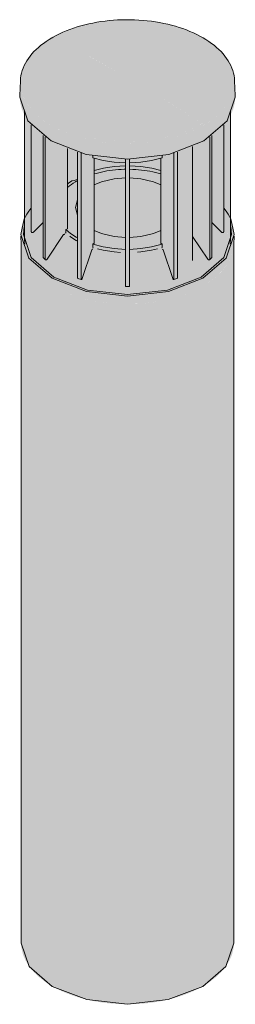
# Model space of a CAD drawing. Header units: millimetres. Extents: x -6809 to -5187, y -77 to 6798.
# Tile 3 of 7: x -6057 to -5895, y 1289 to 2031. Entities that reach past the tile are written whole.
import ezdxf

# ---------------------------------------------------------------- set-up
doc = ezdxf.new("R2010")
doc.units = ezdxf.units.MM
doc.layers.add('E-LITE-EQPM', color=7, linetype='Continuous', lineweight=20)

# ---------------------------------------------------------------- blocks, each defined once
blk = doc.blocks.new('800_SCREEN_T - SCREEN 800-492112-00 Isometrico PDF')
at = {"layer": 'E-LITE-EQPM', "lineweight": 9, "true_color": 0x636466}
for points in [[(-6952.33, 1950.86), (-6946.49, 1954.67), (-6941.94, 1958.28), (-6938.04, 1962.08), (-6934.83, 1966.02), (-6932.05, 1970.62), (-6930.29, 1974.69), (-6929.1, 1979.57), (-6928.77, 1984.09), (-6929.13, 1988.3), (-6929.93, 1991.59), (-6930.47, 1993.25), (-6932.21, 1997.25), (-6932.91, 1998.72), (-6935.78, 2003), (-6937.78, 2005.41), (-6939.7, 2007.46), (-6941.36, 2009.05), (-6944.06, 2011.38), (-6945.06, 2012.19), (-6948.55, 2014.69), (-6949.94, 2015.62), (-6953.81, 2017.9), (-6956.91, 2019.53), (-6960.02, 2021.01), (-6962.65, 2022.14), (-6965.65, 2023.33), (-6967.95, 2024.18), (-6971.95, 2025.47), (-6974.74, 2026.28), (-6978.98, 2027.37), (-6984.05, 2028.43), (-6990.07, 2029.46), (-6996.94, 2030.25), (-7002.14, 2030.62), (-7006.93, 2030.78), (-7013.17, 2030.76), (-7018.31, 2030.51), (-7022.2, 2030.19), (-7026.36, 2029.74), (-7029.07, 2029.37), (-7033.42, 2028.65), (-7037.23, 2027.89), (-7040.54, 2027.13), (-7044.19, 2026.18), (-7047.43, 2025.22), (-7050.78, 2024.08), (-7056.41, 2021.93), (-7058.49, 2021.01), (-7062.68, 2018.98), (-7065.95, 2017.25), (-7065.24, 2017.25), (-7059.12, 2020.41), (-7052.93, 2023.03), (-7046.09, 2025.36), (-7038.96, 2027.26), (-7031.34, 2028.78), (-7024.05, 2029.8), (-7016.95, 2030.4), (-7008.29, 2030.59), (-7001.37, 2030.38), (-6993.83, 2029.74), (-6985.26, 2028.43), (-6978.67, 2027.05), (-6971.95, 2025.22), (-6964.64, 2022.63), (-6959.04, 2020.24), (-6952.65, 2016.82), (-6948.07, 2013.9), (-6943.44, 2010.29), (-6939.44, 2006.45), (-6936.11, 2002.37), (-6933.34, 1997.8), (-6931.59, 1993.72), (-6930.46, 1989.3), (-6930.11, 1984.64), (-6930.54, 1980.15), (-6931.78, 1975.59), (-6933.5, 1971.62), (-6936.4, 1967.05), (-6939.59, 1963.19), (-6943.59, 1959.37), (-6948.5, 1955.61), (-6953.29, 1952.56), (-6952.58, 1951.7), (-6952.34, 1950.88)], [(-6953.29, 1952.56), (-6948.07, 1955.89), (-6943.42, 1959.51), (-6939.44, 1963.34), (-6936.12, 1967.39), (-6933.5, 1971.62), (-6931.61, 1975.97), (-6930.47, 1980.41), (-6930.09, 1984.89), (-6930.5, 1989.48), (-6931.61, 1993.81), (-6933.5, 1998.16), (-6936.12, 2002.39), (-6939.44, 2006.45), (-6943.44, 2010.29), (-6948.07, 2013.9), (-6953.29, 2017.22), (-6959.04, 2020.24), (-6965.65, 2023.04), (-6971.95, 2025.22), (-6978.98, 2027.13), (-6986.3, 2028.65), (-6994.34, 2029.78), (-7001.52, 2030.4), (-7009.29, 2030.62), (-7017.05, 2030.4), (-7024.74, 2029.74), (-7032.27, 2028.65), (-7039.59, 2027.13), (-7046.62, 2025.22), (-7053.28, 2022.91), (-7059.53, 2020.24), (-7065.29, 2017.22), (-7037.26, 2002.83), (-7009.3, 1987.28), (-7009.3, 1987.28), (-7009.28, 1987.34), (-7009.27, 1987.3), (-7009.27, 1987.29), (-7009.27, 1987.28), (-7009.26, 1987.28), (-7008.76, 1987.38), (-7008.76, 1987.31), (-7008.76, 1987.25), (-7008.76, 1987.19), (-7008.76, 1987.12), (-7009.27, 1987.26), (-7009.27, 1987.26), (-6980.74, 1970.16), (-6953.34, 1952.59)], [(-7009.29, 1937.24), (-7000.26, 1937.57), (-6993.48, 1938.15), (-6985.77, 1939.27), (-6977.97, 1940.92), (-6970.89, 1942.88), (-6963.73, 1945.43), (-6957.44, 1948.19), (-6952.34, 1950.88), (-6952.71, 1951.91), (-6953.34, 1952.53), (-6959.83, 1949.21), (-6965.72, 1946.72), (-6972.94, 1944.3), (-6979.61, 1942.52), (-6987.36, 1940.98), (-6994.91, 1939.96), (-7001.88, 1939.38), (-7009.29, 1939.17), (-7017.58, 1939.43), (-7025.14, 1940.1), (-7033.35, 1941.36), (-7040.45, 1942.88), (-7047.46, 1944.86), (-7054.1, 1947.22), (-7060.11, 1949.85), (-7065.92, 1952.97), (-7070.5, 1955.89), (-7075.53, 1959.87), (-7079.13, 1963.34), (-7082.45, 1967.39), (-7085.07, 1971.62), (-7086.98, 1976.07), (-7088.1, 1980.41), (-7088.48, 1984.89), (-7088.07, 1989.48), (-7086.96, 1993.81), (-7084.98, 1998.31), (-7082.17, 2002.73), (-7079.13, 2006.45), (-7075.13, 2010.29), (-7070.01, 2014.21), (-7065.29, 2017.22), (-7065.99, 2017.22), (-7070.97, 2014.02), (-7074.39, 2011.5), (-7077.21, 2009.06), (-7079.94, 2006.38), (-7082.45, 2003.42), (-7083.23, 2002.39), (-7084.98, 1999.82), (-7086.34, 1997.4), (-7087.94, 1993.81), (-7088.72, 1991.4), (-7089.44, 1988.3), (-7089.82, 1983.61), (-7089.44, 1979.19), (-7088.12, 1974.3), (-7086.13, 1969.88), (-7083.43, 1965.63), (-7080.23, 1961.74), (-7075.77, 1957.53), (-7071.15, 1953.99), (-7065.69, 1950.58), (-7059.57, 1947.45), (-7053.22, 1944.8), (-7046.62, 1942.56), (-7039.55, 1940.67), (-7032.27, 1939.19), (-7024.02, 1938.05), (-7016.69, 1937.45), (-7009.9, 1937.26)], [(-7009.29, 1939.17), (-7000.99, 1939.43), (-6993.83, 1940.05), (-6986.18, 1941.16), (-6977.97, 1942.92), (-6971.78, 1944.63), (-6964.81, 1947.08), (-6958.46, 1949.85), (-6953.34, 1952.59), (-6982.08, 1970.98), (-7009.27, 1987.26), (-7009.27, 1987.26), (-7009.27, 1987.25), (-7009.27, 1987.22), (-7009.3, 1987.09), (-7009.3, 1987.24), (-7009.3, 1987.25), (-7009.3, 1987.26), (-7009.3, 1987.26), (-7009.3, 1987.26), (-7009.31, 1987.26), (-7009.32, 1987.26), (-7009.5, 1987.26), (-7009.39, 1987.28), (-7009.33, 1987.28), (-7009.31, 1987.28), (-7009.3, 1987.28), (-7009.3, 1987.28), (-7039.13, 2003.79), (-7065.29, 2017.22), (-7070.5, 2013.9), (-7075.13, 2010.29), (-7079.13, 2006.45), (-7082.45, 2002.39), (-7085.23, 1997.8), (-7086.97, 1993.76), (-7088.1, 1989.37), (-7088.48, 1984.89), (-7088.1, 1980.41), (-7086.95, 1975.96), (-7085.07, 1971.62), (-7082.45, 1967.39), (-7079.13, 1963.34), (-7075.13, 1959.49), (-7070.19, 1955.68), (-7065.29, 1952.56), (-7058.74, 1949.21), (-7053.28, 1946.87), (-7046.62, 1944.57), (-7039.55, 1942.64), (-7031.21, 1940.98), (-7024.02, 1939.99), (-7016.69, 1939.38), (-7010.78, 1939.21)], [(-7009.29, 1925.8), (-7001.35, 1926.03), (-6993.48, 1926.7), (-6985.77, 1927.81), (-6977.97, 1929.45), (-6970.17, 1931.65), (-6963.44, 1934.04), (-6957.44, 1936.65), (-6952.01, 1939.5), (-6952.33, 1950.86), (-6959, 1947.45), (-6965.17, 1944.86), (-6971.98, 1942.56), (-6978.98, 1940.68), (-6986.3, 1939.19), (-6994.55, 1938.05), (-7001.88, 1937.45), (-7009.29, 1937.24), (-7018.31, 1937.57), (-7025.94, 1938.27), (-7033.22, 1939.36), (-7040.88, 1941), (-7047.76, 1942.91), (-7054.6, 1945.33), (-7060.67, 1947.95), (-7066.84, 1951.25), (-7071.9, 1954.52), (-7076.5, 1958.15), (-7080.6, 1962.17), (-7083.7, 1965.95), (-7086.43, 1970.42), (-7088.28, 1974.67), (-7089.44, 1979.19), (-7089.83, 1983.75), (-7090.29, 1972.57), (-7089.9, 1967.98), (-7088.73, 1963.44), (-7086.8, 1958.99), (-7084.12, 1954.67), (-7080.6, 1950.41), (-7076.39, 1946.39), (-7071.9, 1942.9), (-7066.56, 1939.5), (-7060.08, 1936.16), (-7053.4, 1933.37), (-7046.76, 1931.13), (-7039.36, 1929.17), (-7031.79, 1927.67), (-7024.02, 1926.61), (-7016.69, 1926.01), (-7009.73, 1925.81)], [(-6952.01, 1939.5), (-6946.67, 1942.9), (-6941.94, 1946.58), (-6937.67, 1950.74), (-6934.45, 1954.67), (-6931.77, 1958.99), (-6929.84, 1963.44), (-6928.68, 1967.98), (-6928.29, 1972.69), (-6928.74, 1983.75), (-6929.13, 1979.19), (-6930.29, 1974.67), (-6932.21, 1970.25), (-6935.11, 1965.66), (-6938.25, 1961.83), (-6942.32, 1957.91), (-6947.38, 1954.02), (-6952.33, 1950.86), (-6952.09, 1942.16)], [(-7009.29, 1822.55), (-7000.43, 1822.85), (-6992.9, 1823.54), (-6985.54, 1824.63), (-6978.41, 1826.12), (-6971.46, 1828.02), (-6964.7, 1830.35), (-6958.13, 1833.19), (-6952.54, 1836.12), (-6953.96, 1836.93), (-6960.11, 1833.76), (-6966.39, 1831.12), (-6972.75, 1828.94), (-6979.62, 1827.08), (-6987.09, 1825.57), (-6995, 1824.49), (-7002.6, 1823.89), (-7009.29, 1823.7), (-7017.15, 1823.94), (-7024.94, 1824.63), (-7032.58, 1825.77), (-7039.63, 1827.25), (-7047.14, 1829.37), (-7052.75, 1831.31), (-7059.03, 1834.01), (-7064.99, 1837.18), (-7069.77, 1840.22), (-7074.73, 1844.15), (-7078.29, 1847.58), (-7081.57, 1851.59), (-7084.16, 1855.76), (-7086.03, 1860.06), (-7087.15, 1864.45), (-7087.5, 1869.19), (-7087.12, 1873.42), (-7086.8, 1874.68), (-7086.8, 1880.65), (-7088.05, 1877.69), (-7089.15, 1873.3), (-7089.53, 1868.88), (-7089.14, 1864.33), (-7087.99, 1859.84), (-7085.84, 1855.05), (-7083.19, 1850.87), (-7079.8, 1846.79), (-7075.8, 1842.98), (-7071.12, 1839.36), (-7065.85, 1836.02), (-7059.97, 1832.97), (-7053.73, 1830.31), (-7046.17, 1827.76), (-7038.95, 1825.86), (-7031.48, 1824.38), (-7024.32, 1823.38), (-7016.08, 1822.74), (-7010.81, 1822.59)], [(-6952.54, 1836.12), (-6947.26, 1839.48), (-6942.56, 1843.14), (-6938.28, 1847.32), (-6934.88, 1851.59), (-6932.35, 1855.76), (-6930.52, 1860.06), (-6929.42, 1864.45), (-6929.04, 1868.88), (-6929.43, 1873.42), (-6930.73, 1878.25), (-6931.77, 1880.65), (-6931.74, 1874.57), (-6931.42, 1873.3), (-6931.04, 1868.88), (-6931.45, 1864.33), (-6932.64, 1859.84), (-6934.65, 1855.38), (-6937.22, 1851.31), (-6940.5, 1847.37), (-6944.43, 1843.62), (-6949.37, 1839.86), (-6953.89, 1836.89), (-6952.72, 1836.22)], [(-7087.35, 1866.77), (-7086.96, 1870.76), (-7086.8, 1871.54), (-7086.83, 1874.57), (-7087.17, 1873.1), (-7087.53, 1868.88), (-7087.38, 1867.08)], [(-7086.02, 1860.04), (-7086.43, 1861.69), (-7086.8, 1866.02), (-7086.8, 1871.37), (-7087.05, 1870.35), (-7087.32, 1866.41), (-7087.11, 1864.3), (-7086.03, 1860.06)], [(-6932.55, 1860.04), (-6932.55, 1860.06), (-6931.42, 1864.45), (-6931.25, 1867.17), (-6931.61, 1870.76), (-6931.77, 1871.37), (-6931.77, 1866.02), (-6932.15, 1861.6), (-6932.55, 1860.04)], [(-6931.22, 1866.77), (-6931.04, 1868.88), (-6931.45, 1873.42), (-6931.77, 1874.57), (-6931.77, 1871.37), (-6931.52, 1870.35), (-6931.24, 1866.98)], [(-7009.29, 1816.57), (-7000.34, 1816.88), (-6992.81, 1817.58), (-6985.46, 1818.68), (-6978.34, 1820.17), (-6971.46, 1822.06), (-6964.7, 1824.41), (-6958.15, 1827.25), (-6952.72, 1830.1), (-6952.54, 1836.12), (-6959.11, 1832.75), (-6965.14, 1830.2), (-6971.59, 1827.98), (-6979.62, 1825.86), (-6986.78, 1824.43), (-6994.39, 1823.37), (-7002.6, 1822.74), (-7009.29, 1822.55), (-7017.15, 1822.77), (-7024.94, 1823.44), (-7032.58, 1824.54), (-7039.99, 1826.07), (-7047.76, 1828.24), (-7053.87, 1830.35), (-7060.19, 1833.06), (-7066.03, 1836.12), (-7071.32, 1839.48), (-7076.01, 1843.14), (-7080.05, 1847.04), (-7083.46, 1851.21), (-7086.07, 1855.43), (-7087.99, 1859.84), (-7089.15, 1864.45), (-7089.53, 1868.88), (-7089.28, 1862.75), (-7088.81, 1857.9), (-7087.75, 1853.74), (-7085.71, 1849.13), (-7083.19, 1845.08), (-7079.62, 1840.77), (-7075.8, 1837.09), (-7071.12, 1833.45), (-7065.85, 1830.1), (-7060.04, 1827.05), (-7053.73, 1824.35), (-7046.05, 1821.76), (-7039.13, 1819.93), (-7031.93, 1818.47), (-7024.5, 1817.42), (-7016.93, 1816.78), (-7014.92, 1816.73)], [(-7009.29, 1289.11), (-7001.44, 1289.33), (-6993.68, 1290), (-6986.06, 1291.1), (-6978.67, 1292.62), (-6971.57, 1294.56), (-6964.84, 1296.89), (-6958.53, 1299.59), (-6952.72, 1302.64), (-6952.72, 1830.1), (-6958.53, 1827.05), (-6965.65, 1824.07), (-6971.57, 1822.02), (-6978.67, 1820.08), (-6986.06, 1818.56), (-6993.68, 1817.46), (-7001.44, 1816.79), (-7009.29, 1816.57), (-7017.15, 1816.79), (-7024.94, 1817.46), (-7032.58, 1818.57), (-7039.99, 1820.11), (-7047.76, 1822.29), (-7053.87, 1824.41), (-7060.19, 1827.13), (-7066.03, 1830.21), (-7071.32, 1833.6), (-7076.01, 1837.29), (-7080.05, 1841.25), (-7083.42, 1845.45), (-7085.84, 1849.35), (-7087.75, 1853.74), (-7088.9, 1858.23), (-7089.28, 1862.75), (-7089.28, 1335.29), (-7088.9, 1330.77), (-7087.75, 1326.28), (-7085.84, 1321.89), (-7083.19, 1317.62), (-7079.84, 1313.52), (-7075.8, 1309.63), (-7071.12, 1305.99), (-7065.85, 1302.64), (-7060.04, 1299.59), (-7053.73, 1296.89), (-7047, 1294.56), (-7039.9, 1292.62), (-7032.51, 1291.1), (-7024.89, 1290), (-7017.13, 1289.33)], [(-6952.72, 1830.1), (-6947.26, 1833.6), (-6942.56, 1837.29), (-6938.52, 1841.25), (-6935.15, 1845.45), (-6932.59, 1849.68), (-6930.77, 1853.97), (-6929.66, 1858.34), (-6929.29, 1862.75), (-6929.13, 1867.81), (-6929.43, 1864.33), (-6930.58, 1859.84), (-6932.74, 1855.04), (-6935.38, 1850.87), (-6938.73, 1846.83), (-6942.56, 1843.14), (-6947.45, 1839.36), (-6952.54, 1836.12), (-6952.63, 1833.06)], [(-6952.72, 1302.64), (-6947.45, 1305.99), (-6942.77, 1309.63), (-6938.73, 1313.52), (-6935.38, 1317.62), (-6932.73, 1321.89), (-6930.82, 1326.28), (-6929.67, 1330.77), (-6929.29, 1335.29), (-6929.29, 1862.75), (-6929.67, 1858.23), (-6930.82, 1853.74), (-6932.81, 1849.22), (-6935.38, 1845.08), (-6938.73, 1840.98), (-6942.77, 1837.09), (-6947.45, 1833.45), (-6952.72, 1830.1), (-6952.72, 1320.28)]]:
    blk.add_hatch(color=251, dxfattribs=at).paths.add_polyline_path(points, flags=0)
h = blk.add_hatch(color=251, dxfattribs=at)
h.paths.add_polyline_path([(-7023.08, 1990.02), (-7023.13, 1990.03), (-7023.13, 1990.03)], flags=0)
h.paths.add_polyline_path([(-7019, 1990.56), (-7019.14, 1990.6), (-7019.14, 1990.6)], flags=0)
h.paths.add_polyline_path([(-7017.5, 1990.7), (-7017.5, 1990.7), (-7018.03, 1990.92)], flags=0)
h.paths.add_polyline_path([(-7014.11, 1990.96), (-7014.11, 1990.96), (-7014.31, 1991.12)], flags=0)
h.paths.add_polyline_path([(-7013.2, 1990.99), (-7013.2, 1990.99), (-7013.33, 1991.12)], flags=0)
at = {"layer": 'E-LITE-EQPM', "lineweight": 9, "true_color": 0x636466, "transparency": 33554682}
blk.add_hatch(color=251, dxfattribs=at).paths.add_polyline_path([(-7010.15, 1976.94), (-7009.27, 1987.21), (-7009.27, 1987.25), (-7009.27, 1987.26), (-7008.76, 1986.86), (-7009.27, 1987.26), (-7009.26, 1987.26), (-7008.76, 1987.19), (-7008.76, 1987.25), (-7008.76, 1987.31), (-7008.76, 1987.38), (-7009.26, 1987.28), (-7009.27, 1987.28), (-7009.27, 1987.29), (-7009.27, 1987.3), (-7009.27, 1987.42), (-7009.3, 1987.28), (-7009.48, 1987.42), (-7009.48, 1987.36), (-7009.49, 1987.34), (-7009.49, 1987.31), (-7009.49, 1987.29), (-7009.53, 1987.26), (-7009.5, 1987.23), (-7009.5, 1987.2), (-7009.5, 1987.16), (-7009.51, 1987.13), (-7009.51, 1987.1), (-7009.3, 1987.26), (-7009.3, 1987.24), (-7009.3, 1987.12), (-7009.98, 1979.06)], flags=0)
at = {"layer": 'E-LITE-EQPM', "lineweight": 9, "true_color": 0x636466, "transparency": 33554458}
for points in [[(-7086.8, 1880.65), (-7086.07, 1882.32), (-7084.8, 1884.38), (-7084.8, 1955.77), (-7086.8, 1958.99), (-7086.8, 1881.33)], [(-6931.77, 1880.65), (-6931.83, 1958.9), (-6933.77, 1955.68), (-6933.77, 1884.38), (-6932.5, 1882.32), (-6932.08, 1881.37)], [(-7084.8, 1884.38), (-7083.35, 1886.69), (-7081.67, 1888.75), (-7081.67, 1951.68), (-7084.16, 1954.74), (-7084.8, 1955.68), (-7084.8, 1886.16)], [(-6954.47, 1836.66), (-6953.31, 1837.35), (-6948.31, 1840.6), (-6943.84, 1844.15), (-6940.19, 1847.69), (-6936.92, 1851.72), (-6934.41, 1855.76), (-6932.55, 1860.08), (-6932.14, 1861.69), (-6931.77, 1866.02), (-6931.77, 1880.65), (-6932.5, 1882.32), (-6933.77, 1884.38), (-6933.8, 1866.4), (-6934.22, 1870.64), (-6935.31, 1874.73), (-6936.9, 1878.4), (-6936.9, 1951.67), (-6938.25, 1950.13), (-6942.32, 1946.29), (-6947.02, 1942.67), (-6952.33, 1939.33), (-6954.47, 1938.21), (-6954.47, 1836.93)], [(-7084.8, 1866.02), (-7084.35, 1870.64), (-7083.22, 1874.82), (-7081.67, 1878.4), (-7081.72, 1888.69), (-7083.47, 1886.53), (-7084.8, 1884.38), (-7084.8, 1867.17)], [(-6933.77, 1866.02), (-6933.83, 1884.48), (-6935.42, 1886.93), (-6936.9, 1888.75), (-6936.86, 1878.29), (-6935.22, 1874.53), (-6934.14, 1870.29), (-6933.8, 1866.4)]]:
    blk.add_hatch(color=251, dxfattribs=at).paths.add_polyline_path(points, flags=0)
h = blk.add_hatch(color=251, dxfattribs=at)
h.paths.add_polyline_path([(-7009.29, 1823.7), (-7000.44, 1824.02), (-6992.91, 1824.73), (-6985.55, 1825.86), (-6978.43, 1827.39), (-6971.44, 1829.37), (-6965.16, 1831.6), (-6959.13, 1834.23), (-6954.47, 1836.66), (-6954.47, 1938.21), (-6958.19, 1936.29), (-6965.19, 1933.37), (-6971.81, 1931.13), (-6978.46, 1929.32), (-6986.78, 1927.67), (-6994.61, 1926.6), (-7002.13, 1926), (-7010.37, 1925.83), (-7017.92, 1926.09), (-7025.19, 1926.71), (-7032.8, 1927.81), (-7040.28, 1929.36), (-7047.83, 1931.45), (-7054.97, 1933.97), (-7060.67, 1936.42), (-7066.56, 1939.5), (-7072.39, 1943.28), (-7076.63, 1946.58), (-7080.9, 1950.74), (-7081.67, 1951.68), (-7081.67, 1878.4), (-7083.35, 1874.53), (-7084.44, 1870.29), (-7084.8, 1866.02), (-7084.84, 1884.31), (-7086.21, 1882.01), (-7086.8, 1880.65), (-7086.8, 1866.02), (-7086.43, 1861.63), (-7085.88, 1859.72), (-7083.93, 1855.38), (-7081.35, 1851.31), (-7078.02, 1847.32), (-7073.93, 1843.46), (-7069.2, 1839.86), (-7063.98, 1836.6), (-7058.33, 1833.7), (-7051.87, 1831.01), (-7045.33, 1828.81), (-7038.55, 1827), (-7030.91, 1825.49), (-7023.57, 1824.49), (-7016.46, 1823.91), (-7010.81, 1823.74)], flags=0)
h.paths.add_polyline_path([(-7007.8, 1827.25), (-7007.8, 1827.25), (-7007.8, 1829.94)], flags=0)
h.paths.add_polyline_path([(-6984.19, 1917.18), (-6991.58, 1919.03), (-6999.3, 1920.22), (-7007.77, 1920.75), (-7007.77, 1923.01), (-6999.34, 1923.52), (-6991.13, 1924.79), (-6984.19, 1926.57), (-6984.19, 1918.95)], flags=0)
h.paths.add_polyline_path([(-7034.38, 1917.18), (-7034.38, 1926.57), (-7027.43, 1924.79), (-7019.25, 1923.52), (-7010.8, 1923.01), (-7010.81, 1920.74), (-7019.22, 1920.23), (-7027.44, 1918.96), (-7032.88, 1917.57)], flags=0)
h = blk.add_hatch(color=251, dxfattribs=at)
h.paths.add_polyline_path([(-6933.77, 1884.38), (-6933.82, 1955.68), (-6934.45, 1954.67), (-6936.9, 1951.68), (-6936.9, 1888.75), (-6934.88, 1886.16), (-6933.83, 1884.48)], flags=0)
h.paths.add_polyline_path([(-6984.19, 1917.18), (-6984.19, 1926.57), (-6991.13, 1924.79), (-6999.34, 1923.52), (-7007.77, 1923), (-7007.77, 1920.74), (-6999.19, 1920.21), (-6991.09, 1918.95), (-6985.77, 1917.59)], flags=0)
h.paths.add_polyline_path([(-7034.38, 1917.18), (-7026.99, 1919.03), (-7019.22, 1920.23), (-7010.8, 1920.75), (-7010.81, 1923.01), (-7019.38, 1923.54), (-7027.47, 1924.8), (-7034.38, 1926.57), (-7034.38, 1918.96)], flags=0)
h.paths.add_polyline_path([(-7010.8, 1925.45), (-7010.81, 1925.46), (-7010.81, 1925.46)], flags=0)
at = {"layer": 'E-LITE-EQPM', "color": 251, "lineweight": 9, "true_color": 0x636466}
for p, q in [((-7089.81, 1984.84), (-7090.26, 1973.67)), ((-6928.31, 1973.67), (-6928.76, 1984.84)), ((-7086.8, 1962.45), (-7086.8, 1866.02)), ((-6931.77, 1866.02), (-6931.77, 1962.45)), ((-7081.67, 1951.68), (-7081.67, 1871.29)), ((-6936.9, 1871.28), (-6936.9, 1951.67)), ((-7072.73, 1852.01), (-7072.73, 1943.54)), ((-6945.86, 1943.53), (-6945.86, 1852)), ((-7071.23, 1942.47), (-7071.23, 1850.51)), ((-6947.36, 1850.5), (-6947.36, 1942.46)), ((-7054.26, 1873.3), (-7054.26, 1933.68)), ((-7046.79, 1836.4), (-7046.79, 1931.14)), ((-7044.19, 1930.43), (-7044.19, 1835.53)), ((-6974.41, 1835.52), (-6974.41, 1930.42)), ((-6971.81, 1931.13), (-6971.81, 1836.39)), ((-6960.35, 1849.51), (-6960.35, 1935.37)), ((-7035.24, 1928.32), (-7035.24, 1926.79)), ((-7034.39, 1862.46), (-7034.39, 1926.57)), ((-7010.8, 1830.36), (-7010.8, 1925.84)), ((-7007.8, 1925.84), (-7007.8, 1830.36)), ((-7007.79, 1925.24), (-7007.79, 1925.84)), ((-7007.79, 1925.73), (-7007.79, 1925.73)), ((-6984.19, 1926.57), (-6984.19, 1862.45)), ((-6983.35, 1926.78), (-6983.35, 1928.31)), ((-7049.38, 1909.66), (-7051.11, 1909.47)), ((-7086.84, 1880.69), (-7084.9, 1884.37)), ((-7084.86, 1884.44), (-7083.48, 1886.53)), ((-7083.42, 1886.6), (-7081.84, 1888.66)), ((-6936.8, 1888.73), (-6935.15, 1886.6)), ((-6935.11, 1886.54), (-6933.71, 1884.44)), ((-6933.71, 1884.44), (-6931.73, 1880.69)), ((-7079.9, 1870.78), (-7072.73, 1877.93)), ((-6945.86, 1877.93), (-6938.67, 1870.76)), ((-7055.77, 1870.12), (-7055.68, 1870.36)), ((-7055.73, 1872.81), (-7054.26, 1873.3)), ((-7055.73, 1870.36), (-7055.73, 1872.81)), ((-6936.9, 1871.27), (-6936.9, 1873.01)), ((-6936.9, 1873.01), (-6936.9, 1873.01)), ((-7089.51, 1867.8), (-7089.26, 1861.68)), ((-7089.28, 1862.75), (-7089.28, 1335.29)), ((-7086.8, 1866.02), (-7086.43, 1861.63)), ((-7069.7, 1850.51), (-7057.29, 1868.93)), ((-7035.24, 1861.61), (-7034.39, 1862.46)), ((-6984.19, 1862.45), (-6983.35, 1861.61)), ((-6960.35, 1867.53), (-6948.89, 1850.49)), ((-6932.14, 1861.63), (-6931.77, 1866.02)), ((-6929.31, 1861.68), (-6929.06, 1867.8)), ((-6929.29, 1335.29), (-6929.29, 1862.75)), ((-7043.31, 1835.9), (-7036.14, 1857.35)), ((-7035.29, 1858.81), (-7035.21, 1859.16)), ((-7035.24, 1859.16), (-7035.24, 1861.61)), ((-7007.79, 1857.83), (-7007.79, 1858.8)), ((-7007.79, 1854.24), (-7007.79, 1854.29)), ((-6999.37, 1855.89), (-7001.67, 1855.68)), ((-6983.37, 1859.16), (-6983.32, 1858.88)), ((-6983.35, 1861.61), (-6983.35, 1859.16)), ((-6982.44, 1857.34), (-6975.29, 1835.89)), ((-7072.57, 1851.6), (-7071.07, 1850.09)), ((-6947.52, 1850.08), (-6946.02, 1851.58)), ((-7046.6, 1835.95), (-7044.01, 1835.08)), ((-6974.59, 1835.08), (-6971.99, 1835.94)), ((-7010.8, 1829.94), (-7007.8, 1829.94))]:
    blk.add_line(p, q, dxfattribs=at)
for points in [[(-6928.76, 1984.84, 0), (-6928.91, 1986.77, 0), (-6929.19, 1988.69, 0), (-6929.6, 1990.59, 0), (-6930.14, 1992.49, 0), (-6930.81, 1994.36, 0), (-6931.61, 1996.22, 0), (-6932.53, 1998.05, 0), (-6933.58, 1999.86, 0), (-6934.75, 2001.63, 0), (-6936.04, 2003.37, 0), (-6937.44, 2005.08, 0), (-6938.96, 2006.75, 0), (-6940.59, 2008.38, 0), (-6942.33, 2009.96, 0), (-6944.17, 2011.51, 0), (-6946.12, 2013, 0), (-6948.16, 2014.45, 0), (-6950.3, 2015.85, 0), (-6952.53, 2017.2, 0), (-6954.85, 2018.49, 0), (-6957.26, 2019.72, 0), (-6959.74, 2020.9, 0), (-6962.31, 2022.02, 0), (-6964.94, 2023.08, 0), (-6967.65, 2024.07, 0), (-6970.42, 2025.01, 0), (-6973.26, 2025.87, 0), (-6976.15, 2026.67, 0), (-6979.09, 2027.4, 0), (-6982.08, 2028.07, 0), (-6985.11, 2028.66, 0), (-6988.18, 2029.19, 0), (-6991.28, 2029.64, 0), (-6994.41, 2030.02, 0), (-6997.56, 2030.32, 0), (-7000.73, 2030.56, 0), (-7003.92, 2030.72, 0), (-7007.11, 2030.81, 0), (-7010.31, 2030.82, 0), (-7013.5, 2030.76, 0), (-7016.69, 2030.63, 0), (-7019.87, 2030.42, 0), (-7023.03, 2030.14, 0), (-7026.17, 2029.78, 0), (-7029.28, 2029.36, 0), (-7032.36, 2028.86, 0), (-7035.41, 2028.29, 0), (-7038.41, 2027.65, 0), (-7041.37, 2026.94, 0), (-7044.28, 2026.17, 0), (-7047.13, 2025.33, 0), (-7049.93, 2024.42, 0), (-7052.66, 2023.44, 0), (-7055.32, 2022.41, 0), (-7057.91, 2021.31, 0), (-7060.43, 2020.15, 0), (-7062.86, 2018.94, 0), (-7065.21, 2017.67, 0), (-7065.94, 2017.25, 0)], [(-7089.81, 1984.84, 0), (-7089.66, 1986.77, 0), (-7089.38, 1988.69, 0), (-7088.97, 1990.59, 0), (-7088.43, 1992.49, 0), (-7087.76, 1994.36, 0), (-7086.96, 1996.22, 0), (-7086.04, 1998.05, 0), (-7084.99, 1999.86, 0), (-7083.82, 2001.63, 0), (-7082.53, 2003.37, 0), (-7081.13, 2005.08, 0), (-7079.61, 2006.75, 0), (-7077.98, 2008.38, 0), (-7076.24, 2009.96, 0), (-7074.4, 2011.51, 0), (-7072.46, 2013, 0), (-7070.41, 2014.45, 0), (-7068.27, 2015.85, 0), (-7066.04, 2017.2, 0), (-7065.94, 2017.25, 0)], [(-6952.01, 1939.5, 0), (-6978.29, 1929.36, 0), (-7009.29, 1925.8, 0), (-7040.28, 1929.36, 0), (-7066.56, 1939.5, 0), (-7084.12, 1954.67, 0), (-7090.29, 1972.57, 0), (-7090.25, 1974.02, 0)], [(-6928.32, 1974.02, 0), (-6928.29, 1972.57, 0), (-6934.45, 1954.67, 0), (-6952.01, 1939.5, 0)], [(-7010.79, 1923, 0), (-7019.25, 1923.52, 0), (-7027.47, 1924.8, 0), (-7035.24, 1926.79, 0)], [(-7010.79, 1925.48, 0), (-7010.79, 1925.65, 0), (-7010.79, 1925.73, 0)], [(-6983.35, 1926.78, 0), (-6991.13, 1924.79, 0), (-6999.34, 1923.52, 0), (-7007.79, 1923, 0)], [(-7010.81, 1920.74, 0), (-7019.22, 1920.23, 0), (-7027.44, 1918.96, 0), (-7034.4, 1917.22, 0)], [(-7010.81, 1918.12, 0), (-7011.81, 1918.1, 0), (-7013.99, 1918.02, 0), (-7016.16, 1917.88, 0), (-7018.33, 1917.7, 0), (-7020.48, 1917.47, 0), (-7022.62, 1917.18, 0), (-7024.73, 1916.85, 0), (-7026.82, 1916.47, 0), (-7028.88, 1916.04, 0), (-7030.92, 1915.56, 0), (-7032.92, 1915.04, 0), (-7034.39, 1914.61, 0)], [(-6984.19, 1914.62, 0), (-6984.28, 1914.65, 0), (-6986.26, 1915.2, 0), (-6988.27, 1915.71, 0), (-6990.31, 1916.17, 0), (-6992.38, 1916.59, 0), (-6994.48, 1916.96, 0), (-6996.6, 1917.27, 0), (-6998.74, 1917.54, 0), (-7000.9, 1917.76, 0), (-7003.07, 1917.93, 0), (-7005.25, 1918.05, 0), (-7007.43, 1918.12, 0), (-7007.8, 1918.12, 0)], [(-6984.17, 1917.22, 0), (-6991.09, 1918.95, 0), (-6999.3, 1920.22, 0), (-7007.78, 1920.75, 0)], [(-7051.11, 1909.47, 0), (-7053.53, 1907.66, 0), (-7054.22, 1907.1, 0)], [(-7054.21, 1904.66, 0), (-7052.87, 1905.71, 0), (-7051.47, 1906.71, 0), (-7050, 1907.69, 0), (-7048.47, 1908.62, 0), (-7048.14, 1908.82, 0)], [(-7046.76, 1910.51, 0), (-7047.77, 1910.08, 0), (-7049.38, 1909.66, 0)], [(-7046.79, 1909.56, 0), (-7047.37, 1909.25, 0), (-7048.14, 1908.82, 0)], [(-7034.45, 1906.48, 0), (-7028.78, 1908.78, 0), (-7019.38, 1911.03, 0), (-7010.81, 1911.78, 0)], [(-7007.81, 1911.78, 0), (-6999.19, 1911.03, 0), (-6989.79, 1908.78, 0), (-6984.18, 1906.5, 0)], [(-7046.82, 1883.19, 0), (-7046.94, 1883.46, 0), (-7048.27, 1889.29, 0), (-7046.94, 1895.11, 0), (-7046.82, 1895.38, 0)], [(-6952.54, 1836.12, 0), (-6978.58, 1826.07, 0), (-7009.29, 1822.55, 0), (-7039.99, 1826.07, 0), (-7066.03, 1836.12, 0), (-7083.42, 1851.15, 0), (-7089.53, 1868.88, 0), (-7086.84, 1880.69, 0)], [(-6931.73, 1880.69, 0), (-6929.04, 1868.88, 0), (-6935.15, 1851.15, 0), (-6952.54, 1836.12, 0)], [(-6953.96, 1836.93, 0), (-6979.34, 1827.14, 0), (-7009.29, 1823.7, 0), (-7039.23, 1827.14, 0), (-7064.61, 1836.93, 0), (-7081.57, 1851.59, 0), (-7087.53, 1868.88, 0), (-7086.88, 1874.68, 0)], [(-7081.67, 1871.29, 0), (-7081.64, 1871.09, 0), (-7081.55, 1870.91, 0), (-7081.41, 1870.74, 0)], [(-7081.41, 1870.74, 0), (-7081.22, 1870.61, 0), (-7081.01, 1870.53, 0), (-7080.77, 1870.48, 0), (-7080.52, 1870.49, 0), (-7080.29, 1870.54, 0)], [(-7080.24, 1870.56, 0), (-7080.08, 1870.64, 0), (-7079.9, 1870.78, 0)], [(-7057.29, 1868.93, 0), (-7056.95, 1869.01, 0), (-7056.61, 1869.18, 0), (-7056.39, 1869.33, 0)], [(-7055.73, 1872.81, 0), (-7052.07, 1869.79, 0), (-7047.83, 1867.04, 0), (-7046.83, 1866.47, 0)], [(-7010.79, 1866.8, 0), (-7019.38, 1867.55, 0), (-7028.78, 1869.79, 0), (-7034.41, 1872.08, 0)], [(-6984.14, 1872.09, 0), (-6989.79, 1869.79, 0), (-6999.19, 1867.55, 0), (-7007.81, 1866.8, 0)], [(-6931.69, 1874.68, 0), (-6931.04, 1868.88, 0), (-6937, 1851.59, 0), (-6953.96, 1836.93, 0)], [(-6938.67, 1870.76, 0), (-6938.49, 1870.62, 0), (-6938.28, 1870.52, 0), (-6938.05, 1870.47, 0), (-6937.8, 1870.47, 0), (-6937.57, 1870.51, 0), (-6937.35, 1870.6, 0), (-6937.18, 1870.71, 0)], [(-6937.16, 1870.73, 0), (-6937.02, 1870.89, 0), (-6936.93, 1871.08, 0), (-6936.9, 1871.28, 0)], [(-7046.83, 1864.02, 0), (-7047.83, 1864.59, 0), (-7052.07, 1867.34, 0), (-7052.67, 1867.79, 0)], [(-7036.14, 1857.35, 0), (-7035.94, 1857.51, 0), (-7035.75, 1857.76, 0), (-7035.56, 1858.08, 0)], [(-7035.24, 1861.61, 0), (-7027.47, 1859.62, 0), (-7019.26, 1858.35, 0), (-7010.79, 1857.83, 0)], [(-7014.57, 1855.53, 0), (-7019.27, 1855.9, 0), (-7027.48, 1857.17, 0), (-7031.85, 1858.21, 0)], [(-7007.79, 1857.83, 0), (-6999.35, 1858.35, 0), (-6991.13, 1859.62, 0), (-6983.35, 1861.61, 0)], [(-6986.73, 1858.21, 0), (-6991.14, 1857.16, 0), (-6999.36, 1855.9, 0)], [(-6983.02, 1858.07, 0), (-6982.84, 1857.76, 0), (-6982.64, 1857.51, 0), (-6982.44, 1857.34, 0)], [(-7072.5, 1851.54, 0), (-7072.62, 1851.66, 0), (-7072.7, 1851.82, 0), (-7072.73, 1852.01, 0)], [(-7071.23, 1850.51, 0), (-7071.2, 1850.32, 0), (-7071.12, 1850.16, 0), (-7071, 1850.04, 0), (-7070.84, 1849.96, 0), (-7070.65, 1849.94, 0), (-7070.45, 1849.96, 0), (-7070.24, 1850.04, 0), (-7070.03, 1850.16, 0), (-7069.85, 1850.32, 0), (-7069.7, 1850.51, 0)], [(-6948.86, 1850.46, 0), (-6948.74, 1850.3, 0), (-6948.55, 1850.15, 0), (-6948.35, 1850.02, 0), (-6948.14, 1849.95, 0), (-6947.93, 1849.92, 0), (-6947.74, 1849.95, 0), (-6947.58, 1850.03, 0), (-6947.46, 1850.15, 0), (-6947.38, 1850.31, 0), (-6947.36, 1850.5, 0)], [(-6945.86, 1852, 0), (-6945.88, 1851.81, 0), (-6945.96, 1851.65, 0), (-6946.08, 1851.53, 0)], [(-7046.56, 1835.94, 0), (-7046.66, 1835.98, 0), (-7046.73, 1836.07, 0), (-7046.77, 1836.21, 0), (-7046.79, 1836.4, 0)], [(-7044.19, 1835.53, 0), (-7044.17, 1835.35, 0), (-7044.13, 1835.2, 0), (-7044.06, 1835.11, 0), (-7043.97, 1835.07, 0), (-7043.86, 1835.09, 0), (-7043.74, 1835.17, 0), (-7043.62, 1835.3, 0), (-7043.5, 1835.47, 0), (-7043.39, 1835.67, 0), (-7043.31, 1835.9, 0)], [(-6975.29, 1835.89, 0), (-6975.2, 1835.66, 0), (-6975.09, 1835.46, 0), (-6974.98, 1835.29, 0), (-6974.86, 1835.16, 0), (-6974.74, 1835.09, 0), (-6974.63, 1835.07, 0), (-6974.54, 1835.1, 0), (-6974.46, 1835.2, 0), (-6974.42, 1835.34, 0), (-6974.41, 1835.52, 0)], [(-6971.81, 1836.39, 0), (-6971.82, 1836.2, 0), (-6971.87, 1836.06, 0), (-6971.94, 1835.97, 0), (-6972.03, 1835.93, 0)], [(-7010.8, 1829.94, 0), (-7010.8, 1829.96, 0), (-7010.8, 1830.04, 0), (-7010.8, 1830.18, 0), (-7010.8, 1830.36, 0)], [(-7007.8, 1830.36, 0), (-7007.8, 1830.18, 0), (-7007.8, 1830.04, 0), (-7007.8, 1829.96, 0), (-7007.8, 1829.94, 0)], [(-6952.72, 1302.64, 0), (-6978.67, 1292.62, 0), (-7009.29, 1289.11, 0), (-7039.9, 1292.62, 0), (-7065.85, 1302.64, 0), (-7083.19, 1317.62, 0), (-7089.28, 1335.29, 0)], [(-6929.29, 1335.29, 0), (-6935.38, 1317.62, 0), (-6952.72, 1302.64, 0)]]:
    blk.add_polyline3d(points, dxfattribs=at)

msp = doc.modelspace()

# ---------------------------------------------------------------- block references
at = {"layer": 'E-LITE-EQPM', "color": 253, "lineweight": 9, "true_color": 0xaaaaaa}
msp.add_blockref('800_SCREEN_T - SCREEN 800-492112-00 Isometrico PDF', (1033.27, 0), dxfattribs=at)

doc.saveas('drawing.dxf')
